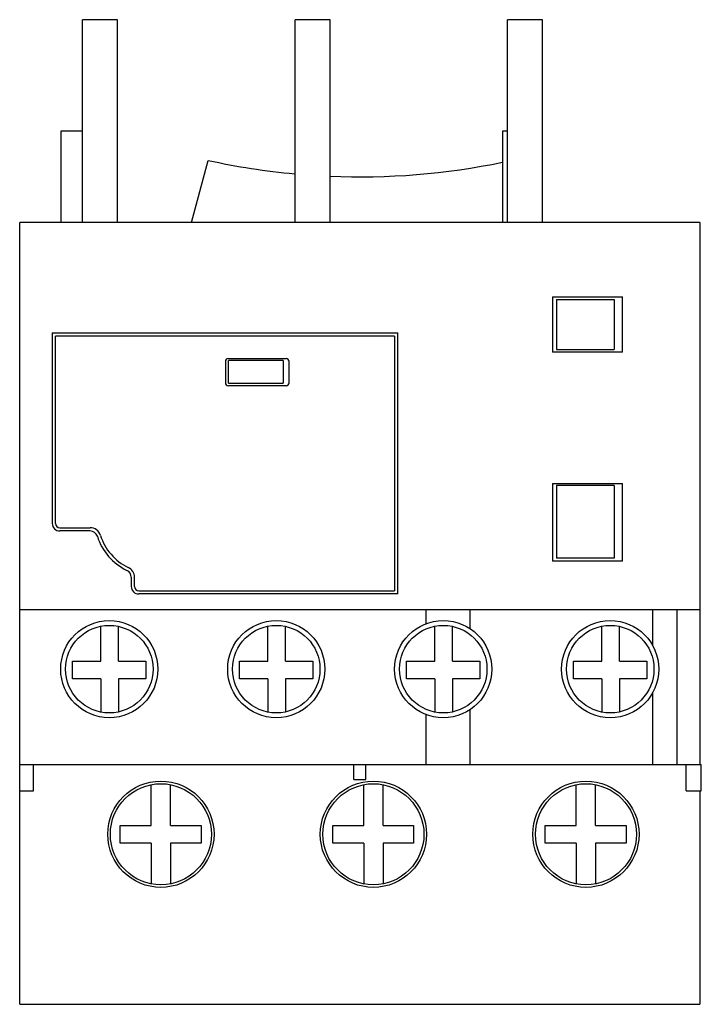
# Model space of a CAD drawing. Header units: millimetres. Extents: x 6.2 to 51.1, y 6.9 to 71.7.
import ezdxf

# ---------------------------------------------------------------- set-up
doc = ezdxf.new("R2010")
doc.units = ezdxf.units.MM
doc.header["$LTSCALE"] = 5.153465
doc.layers.add('00_COMPONENTS_1', color=7, linetype='CONTINUOUS')

msp = doc.modelspace()

# ---------------------------------------------------------------- linework, layer by layer
at = {"layer": '00_COMPONENTS_1', "color": 7, "linetype": 'CONTINUOUS'}
for p, q in [((10.37, 58.362), (10.37, 71.713)), ((12.67, 71.713), (10.37, 71.713)), ((12.67, 58.362), (12.67, 71.713)), ((24.37, 58.362), (24.37, 71.713)), ((26.67, 71.713), (24.37, 71.713)), ((26.67, 58.362), (26.67, 71.713)), ((38.37, 58.362), (38.37, 71.713)), ((40.67, 71.713), (38.37, 71.713)), ((40.67, 58.362), (40.67, 71.713)), ((8.926, 64.362), (8.926, 58.362)), ((10.37, 64.362), (8.926, 64.362)), ((38.026, 64.362), (38.026, 58.362)), ((38.37, 64.362), (38.026, 64.362)), ((17.541, 58.362), (18.636, 62.448)), ((6.226, 6.862), (6.226, 58.362)), ((51.026, 58.362), (6.226, 58.362)), ((51.026, 58.362), (51.026, 22.663)), ((41.326, 53.468), (41.326, 49.818)), ((41.326, 53.468), (45.926, 53.468)), ((41.576, 53.288), (41.576, 49.987)), ((41.576, 53.288), (45.376, 53.288)), ((45.376, 53.288), (45.376, 49.987)), ((45.926, 49.818), (45.926, 53.468)), ((8.376, 51.087), (8.376, 38.538)), ((8.376, 51.087), (31.126, 51.087)), ((8.586, 38.538), (8.586, 50.877)), ((30.916, 50.877), (8.586, 50.877)), ((30.916, 50.877), (30.916, 34.097)), ((31.126, 33.888), (31.126, 51.087)), ((41.576, 49.987), (45.376, 49.987)), ((19.976, 49.398), (23.776, 49.398)), ((45.926, 49.818), (41.326, 49.818)), ((19.776, 49.198), (19.776, 47.798)), ((19.976, 47.767), (19.976, 49.267)), ((23.576, 49.267), (19.976, 49.267)), ((23.576, 49.267), (23.576, 47.767)), ((23.976, 47.798), (23.976, 49.198)), ((19.976, 47.767), (23.576, 47.767)), ((23.776, 47.597), (19.976, 47.597)), ((41.326, 41.157), (45.926, 41.157)), ((41.326, 41.157), (41.326, 36.057)), ((45.376, 41.038), (41.576, 41.038)), ((41.576, 41.038), (41.576, 36.237)), ((45.376, 41.038), (45.376, 36.237)), ((45.926, 36.057), (45.926, 41.157)), ((8.876, 38.248), (10.866, 38.248)), ((10.866, 38.038), (8.876, 38.038)), ((45.926, 36.057), (41.326, 36.057)), ((45.376, 36.237), (41.576, 36.237)), ((13.576, 34.993), (13.576, 34.388)), ((13.786, 34.388), (13.786, 34.993)), ((14.076, 34.097), (30.916, 34.097)), ((31.126, 33.888), (14.076, 33.888)), ((6.226, 32.862), (51.026, 32.862)), ((32.988, 32.862), (32.988, 31.928)), ((35.886, 32.862), (35.886, 31.61)), ((47.926, 30.487), (47.926, 32.862)), ((49.507, 32.862), (49.507, 22.663)), ((11.578, 29.464), (11.578, 31.767)), ((12.744, 29.464), (12.744, 31.753)), ((22.578, 29.464), (22.578, 31.767)), ((23.744, 29.464), (23.744, 31.753)), ((33.578, 29.464), (33.578, 31.767)), ((34.744, 29.464), (34.744, 31.753)), ((44.578, 29.464), (44.578, 31.767)), ((45.744, 29.464), (45.744, 31.753)), ((9.713, 28.298), (9.713, 29.464)), ((9.713, 29.464), (11.578, 29.464)), ((12.744, 29.464), (14.536, 29.464)), ((14.536, 29.464), (14.536, 28.298)), ((20.713, 28.298), (20.713, 29.464)), ((20.713, 29.464), (22.578, 29.464)), ((23.744, 29.464), (25.536, 29.464)), ((25.536, 29.464), (25.536, 28.298)), ((31.713, 29.464), (33.578, 29.464)), ((31.713, 28.298), (31.713, 29.464)), ((34.744, 29.464), (36.536, 29.464)), ((36.536, 29.464), (36.536, 28.298)), ((42.713, 29.464), (44.578, 29.464)), ((42.713, 28.298), (42.713, 29.464)), ((45.744, 29.464), (47.536, 29.464)), ((47.536, 29.464), (47.536, 28.298)), ((11.578, 28.298), (9.713, 28.298)), ((11.578, 28.298), (11.578, 26.108)), ((12.744, 28.298), (12.744, 26.122)), ((14.536, 28.298), (12.744, 28.298)), ((22.578, 28.298), (20.713, 28.298)), ((22.578, 28.298), (22.578, 26.108)), ((25.536, 28.298), (23.744, 28.298)), ((23.744, 28.298), (23.744, 26.122)), ((33.578, 28.298), (31.713, 28.298)), ((33.578, 28.298), (33.578, 26.108)), ((36.536, 28.298), (34.744, 28.298)), ((34.744, 28.298), (34.744, 26.122)), ((44.578, 28.298), (42.713, 28.298)), ((44.578, 28.298), (44.578, 26.108)), ((47.536, 28.298), (45.744, 28.298)), ((45.744, 28.298), (45.744, 26.122)), ((47.926, 22.663), (47.926, 27.388)), ((32.988, 25.947), (32.988, 22.663)), ((35.886, 26.265), (35.886, 22.663)), ((6.226, 22.663), (51.126, 22.663)), ((7.13, 20.913), (7.13, 22.663)), ((28.226, 21.663), (28.226, 22.663)), ((29.026, 21.663), (29.026, 22.663)), ((50.122, 20.913), (50.122, 22.663)), ((51.126, 20.913), (51.126, 22.663)), ((28.226, 21.663), (29.026, 21.663)), ((6.226, 20.913), (7.13, 20.913)), ((14.892, 18.649), (14.892, 21.33)), ((16.164, 18.649), (16.164, 21.329)), ((28.892, 18.649), (28.892, 21.33)), ((30.164, 18.649), (30.164, 21.329)), ((42.892, 18.649), (42.892, 21.33)), ((44.164, 18.649), (44.164, 21.329)), ((50.122, 20.913), (51.126, 20.913)), ((51.026, 20.913), (51.026, 6.862)), ((12.844, 18.649), (14.892, 18.649)), ((12.844, 17.484), (12.844, 18.649)), ((16.164, 18.649), (18.171, 18.649)), ((18.171, 18.649), (18.171, 17.484)), ((26.844, 18.649), (28.892, 18.649)), ((26.844, 17.484), (26.844, 18.649)), ((30.164, 18.649), (32.171, 18.649)), ((32.171, 18.649), (32.171, 17.484)), ((40.844, 18.649), (42.892, 18.649)), ((40.844, 17.484), (40.844, 18.649)), ((44.164, 18.649), (46.171, 18.649)), ((46.171, 18.649), (46.171, 17.484)), ((14.892, 17.484), (12.844, 17.484)), ((14.892, 17.484), (14.892, 14.795)), ((18.171, 17.484), (16.164, 17.484)), ((16.164, 17.484), (16.164, 14.796)), ((28.892, 17.484), (26.844, 17.484)), ((28.892, 17.484), (28.892, 14.795)), ((32.171, 17.484), (30.164, 17.484)), ((30.164, 17.484), (30.164, 14.796)), ((42.892, 17.484), (40.844, 17.484)), ((42.892, 17.484), (42.892, 14.795)), ((46.171, 17.484), (44.164, 17.484)), ((44.164, 17.484), (44.164, 14.796)), ((6.226, 6.862), (51.026, 6.862))]:
    msp.add_line(p, q, dxfattribs=at)
for centre, radius in [((12.126, 28.938), 3.2), ((12.126, 28.938), 2.882), ((23.126, 28.938), 3.2), ((23.126, 28.938), 2.882), ((34.126, 28.938), 3.2), ((34.126, 28.938), 2.882), ((45.126, 28.938), 3.2), ((45.126, 28.938), 2.882), ((15.526, 18.062), 3.5), ((29.526, 18.062), 3.5), ((43.526, 18.062), 3.5), ((15.526, 18.062), 3.328), ((29.526, 18.062), 3.328), ((43.526, 18.062), 3.328)]:
    msp.add_circle(centre, radius, dxfattribs=at)
for centre, radius, start, end in [((28.626, 107.862), 46.5, 257.59394, 264.71359), ((28.626, 107.862), 46.5, 267.57159, 281.67103), ((19.976, 49.198), 0.2, 90, 180), ((23.776, 49.198), 0.2, 0, 90), ((19.976, 47.798), 0.2, 180, 270), ((23.776, 47.798), 0.2, 270, 360), ((8.876, 38.538), 0.5, 180, 270), ((8.876, 38.538), 0.29, 180, 270), ((10.866, 37.538), 0.71, 17.31465, 90), ((10.866, 37.538), 0.5, 17.31465, 90), ((14.876, 38.788), 3.7, 197.31465, 244.62307), ((14.876, 38.788), 3.49, 197.31465, 244.62307), ((13.076, 34.993), 0.5, 0, 64.62307), ((13.076, 34.993), 0.71, 0, 64.62307), ((14.076, 34.388), 0.5, 180, 270), ((14.076, 34.388), 0.29, 180, 270)]:
    msp.add_arc(centre, radius, start, end, dxfattribs=at)

doc.saveas('drawing.dxf')
